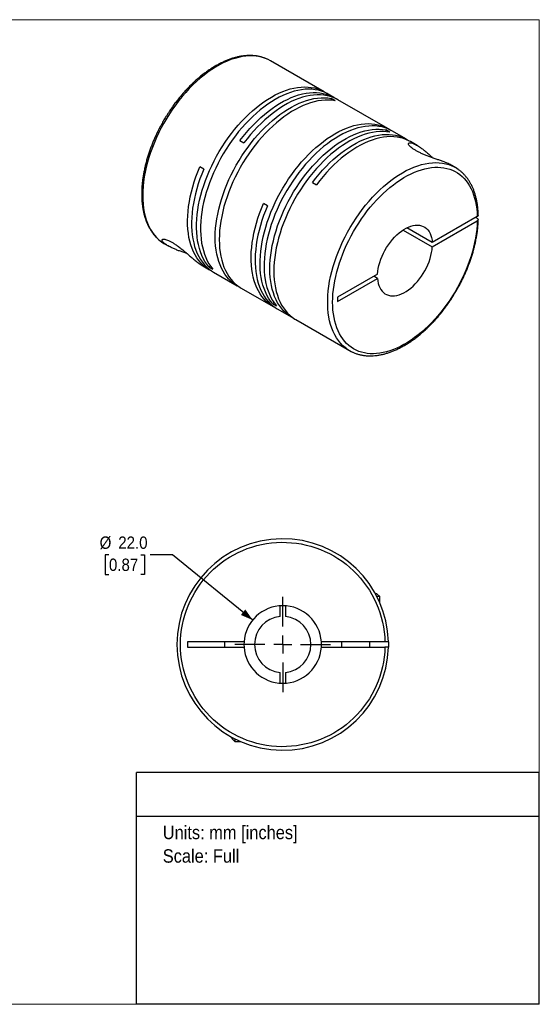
# Model space of a CAD drawing. Header units: millimetres. Extents: x 0 to 432, y 0 to 279.
# Tile 2 of 2: x 284 to 432, y 0 to 279. Entities that reach past the tile are written whole.
import ezdxf
from ezdxf.enums import TextEntityAlignment as Align

# ---------------------------------------------------------------- set-up
doc = ezdxf.new("R2010")
doc.units = ezdxf.units.MM
doc.linetypes.add('SLD-Solid', pattern=[0])
doc.layers.add('SLD-0', color=7, linetype='SLD-Solid', lineweight=25)
doc.layers.add('TEXT', color=140, linetype='SLD-Solid', lineweight=25)
doc.styles.add('SLDTEXTSTYLE0', font='GOTHIC.TTF', dxfattribs={"width": 0.913})
doc.dimstyles.new('SLDDIMSTYLE0', dxfattribs={"dimtxt": 3.5, "dimasz": 3.5, "dimexe": 0, "dimexo": 0.0625, "dimgap": 0.875, "dimtad": 0, "dimtih": 1, "dimtoh": 1, "dimdec": 1, "dimrnd": 1e-09, "dimzin": 4, "dimdsep": 46, "dimtxsty": 'SLDTEXTSTYLE0', "dimsah": 1, "dimcen": 0, "dimadec": 0, "dimazin": 1, "dimtfac": 1, "dimtdec": 1, "dimtofl": 0, "dimtmove": 0, "dimatfit": 3, "dimfxl": 0, "dimfrac": 2, "dimtolj": 1, "dimtzin": 12, "dimarcsym": 0})

# ---------------------------------------------------------------- blocks, each defined once
blk = doc.blocks.new('SW_NOTE_0')
at = {"layer": 'TEXT', "color": 0, "insert": (0, 4.87), "char_height": 3.81, "attachment_point": 1, "style": 'SLDTEXTSTYLE0'}
blk.add_mtext('Units: mm [inches]', dxfattribs=at)
blk = doc.blocks.new('SW_NOTE_0_1')
at = {"layer": 'TEXT', "color": 0, "insert": (0, 4.87), "char_height": 3.81, "attachment_point": 1, "style": 'SLDTEXTSTYLE0'}
blk.add_mtext('Scale: Full', dxfattribs=at)
blk = doc.blocks.new('Block1')
at = {"layer": 'TEXT'}
for p, q in [((431.8, 65.76), (317.5, 65.76)), ((317.5, 0), (317.5, 65.76)), ((431.8, 0), (431.8, 65.76)), ((317.5, 53.39), (431.8, 53.39)), ((431.8, 0), (317.5, 0))]:
    blk.add_line(p, q, dxfattribs=at)
at = {"layer": 'TEXT', "color": 140}
for name, p in [('SW_NOTE_0', (324.99, 45.8)), ('SW_NOTE_0_1', (324.99, 39.13))]:
    blk.add_blockref(name, p, dxfattribs=at)
at = {"layer": 'TEXT', "color": 140, "style": 'SLDTEXTSTYLE0', "width": 0.913, "flags": 2}
for tag, height, p in [('AUTOATTR0', 4.23, (353.81, 56.71)), ('AUTOATTR1_0', 4.76, (333.82, 29.88)), ('AUTOATTR1_1', 4.76, (322.1, 23.73)), ('AUTOATTR1_2', 4.76, (337.78, 17.57))]:
    blk.add_attdef(tag, text='', height=height, dxfattribs=at).set_placement(p, align=Align.BOTTOM_LEFT)
blk = doc.blocks.new('Block2')
at = {"color": 7, "linetype": 'SLD-Solid', "lineweight": 18}
for p, q in [((0, 279.4), (431.8, 279.4)), ((0, 279.4), (0, 0)), ((431.8, 279.4), (431.8, 0)), ((0, 0), (431.8, 0))]:
    blk.add_line(p, q, dxfattribs=at)
blk = doc.blocks.new('_D_5')
at = {"layer": 'SLD-0'}
for p, q in [((309.72, 127.56), (308.66, 127.56)), ((308.66, 127.56), (308.66, 122.01)), ((318.77, 127.56), (319.84, 127.56)), ((319.84, 127.56), (319.84, 122.01)), ((327.76, 127.56), (321.41, 127.56)), ((350.5, 109.05), (327.76, 127.56)), ((308.66, 122.01), (309.72, 122.01)), ((319.84, 122.01), (318.77, 122.01))]:
    blk.add_line(p, q, dxfattribs=at)
blk.add_solid([(350.5, 109.05), (348.41, 112.04), (347.15, 110.48)], dxfattribs=at)
at = {"layer": 'SLD-0', "char_height": 3.5, "attachment_point": 1, "style": 'SLDTEXTSTYLE0'}
for s, insert in [('%%c', (307.08, 132.75)), ('22.0', (312.36, 132.75)), ('0.87', (309.72, 126.48))]:
    blk.add_mtext(s, dxfattribs=dict(at, insert=insert))
blk = doc.blocks.new('SW_CENTERMARKSYMBOL_2')
at = {"layer": 'SLD-0', "color": 0}
for p, q in [((0, 5.08), (0, 13.54)), ((-5.08, 0), (-13.54, 0)), ((0, 0), (-2.54, 0)), ((0, 0), (0, 2.54)), ((0, 0), (0, -2.54)), ((0, 0), (2.54, 0)), ((5.08, 0), (13.54, 0)), ((0, -5.08), (0, -13.54))]:
    blk.add_line(p, q, dxfattribs=at)

msp = doc.modelspace()

# ---------------------------------------------------------------- linework, layer by layer
for p, q in [((370.79, 258.93), (355.51, 267.74)), ((373.54, 257.33), (371.92, 258.27)), ((373.89, 256.42), (372.76, 257.08)), ((372.76, 257.08), (372.76, 256.57)), ((388.82, 248.52), (374.67, 256.68)), ((389.37, 247.48), (388.24, 248.14)), ((388.24, 248.14), (388.24, 247.63)), ((394.12, 245.45), (389.95, 247.86)), ((346.88, 245.08), (348.01, 244.42)), ((397.11, 243.73), (395.25, 244.8)), ((336.66, 237.01), (335.52, 237.66)), ((407.98, 237.45), (406.97, 238.04)), ((367.45, 233.2), (368.59, 232.54)), ((354.69, 226.6), (353.56, 227.25)), ((414.19, 223.51), (401.45, 216.16)), ((401.45, 214.93), (414.19, 222.29)), ((413.83, 223.31), (414.19, 223.1)), ((393.16, 219.72), (401.45, 214.93)), ((401.45, 216.16), (394.22, 220.33)), ((325.51, 215.78), (326.52, 215.2)), ((336.38, 209.51), (338.24, 208.43)), ((338.51, 209.5), (338.07, 209.24)), ((338.07, 209.24), (339.2, 208.59)), ((339.37, 207.78), (346.09, 203.9)), ((385.93, 207.2), (374.6, 200.66)), ((374.6, 199.43), (385.93, 205.97)), ((385.93, 205.97), (384.87, 206.58)), ((347.22, 203.25), (356.27, 198.02)), ((356.54, 199.09), (356.1, 198.83)), ((356.1, 198.83), (357.23, 198.18)), ((374.6, 200.66), (374.6, 199.43)), ((357.4, 197.37), (361.58, 194.96)), ((362.71, 194.31), (377.98, 185.49)), ((385.72, 116.5), (385.34, 116.5)), ((386.52, 115.7), (385.72, 116.5)), ((386.52, 115.7), (385.77, 115.7)), ((386.52, 114.09), (386.52, 115.7)), ((358.27, 110.07), (358.27, 113.08)), ((359.77, 113.08), (359.77, 110.07)), ((348.05, 102.85), (332.02, 102.85)), ((332.02, 102.85), (332.02, 101.35)), ((332.02, 101.35), (348.05, 101.35)), ((342.52, 102.85), (342.52, 101.35)), ((348.05, 102.85), (348.02, 102.1)), ((348.02, 102.1), (348.05, 101.35)), ((388.02, 102.85), (370, 102.85)), ((370, 101.35), (388.02, 101.35)), ((375.72, 102.85), (375.72, 101.35)), ((383.72, 101.35), (383.72, 102.85)), ((358.27, 91.13), (358.27, 94.14)), ((359.77, 94.14), (359.77, 91.13)), ((344.62, 75.79), (344.62, 75.4)), ((344.62, 75.4), (345.42, 74.6)), ((345.42, 75.36), (345.42, 74.6)), ((345.42, 74.6), (347.04, 74.6))]:
    msp.add_line(p, q)
at = {"flags": 128}
for points in [[(354.69, 268.17), (354.1, 268.42), (353.25, 268.7), (352.36, 268.92), (351.44, 269.07), (350.48, 269.14), (349.51, 269.14), (348.51, 269.07), (347.48, 268.92), (346.44, 268.7), (345.39, 268.42), (344.32, 268.06), (343.24, 267.63), (342.15, 267.13), (341.06, 266.56), (339.97, 265.93), (338.88, 265.24), (337.79, 264.48), (336.71, 263.66), (335.64, 262.79), (334.58, 261.86), (333.54, 260.87), (332.52, 259.84), (331.52, 258.75), (330.54, 257.63), (329.59, 256.46), (328.67, 255.25), (327.78, 254), (326.92, 252.72), (326.1, 251.42), (325.32, 250.08), (324.58, 248.73), (323.88, 247.36), (323.22, 245.97), (322.61, 244.57), (322.05, 243.16), (321.54, 241.75), (321.07, 240.34), (320.66, 238.94), (320.3, 237.54), (320, 236.15), (319.75, 234.78), (319.55, 233.42), (319.41, 232.09), (319.33, 230.78), (319.3, 229.51), (319.33, 228.26), (319.41, 227.05), (319.55, 225.88), (319.75, 224.75), (320, 223.67), (320.31, 222.64), (320.67, 221.65), (321.08, 220.72), (321.54, 219.85), (322.06, 219.03), (322.62, 218.27), (323.23, 217.58), (323.89, 216.95), (324.59, 216.39), (324.7, 216.3)], [(355.51, 267.74), (354.93, 268.06), (354.69, 268.17)], [(338.07, 209.24), (337.5, 209.98), (336.97, 210.77), (336.49, 211.63), (336.07, 212.53), (335.69, 213.5), (335.37, 214.51), (335.1, 215.57), (334.89, 216.68), (334.73, 217.83), (334.62, 219.02), (334.58, 220.25), (334.58, 221.51), (334.65, 222.8), (334.77, 224.12), (334.94, 225.46), (335.17, 226.82), (335.45, 228.19), (335.79, 229.58), (336.18, 230.98), (336.62, 232.38), (337.11, 233.78), (337.65, 235.18), (338.24, 236.58), (338.87, 237.97), (339.55, 239.34), (340.27, 240.7), (341.03, 242.03), (341.84, 243.34), (342.67, 244.63), (343.54, 245.88), (344.45, 247.1), (345.38, 248.28), (346.34, 249.43), (347.33, 250.53), (348.34, 251.58), (349.36, 252.58), (350.41, 253.54), (351.47, 254.43), (352.54, 255.28), (353.62, 256.06), (354.7, 256.78), (355.79, 257.44), (356.87, 258.04), (357.96, 258.57), (359.04, 259.03), (360.11, 259.42), (361.16, 259.74), (362.21, 260), (363.24, 260.18), (364.24, 260.29), (365.23, 260.33), (366.19, 260.3), (367.13, 260.19), (368.03, 260.02), (368.9, 259.77), (369.74, 259.45), (370.54, 259.06), (371.3, 258.61), (371.34, 258.58)], [(371.92, 258.27), (371.67, 258.41), (370.87, 258.8), (370.03, 259.12), (369.16, 259.36), (368.26, 259.54), (367.32, 259.64), (366.36, 259.68), (365.38, 259.64), (364.37, 259.53), (363.34, 259.35), (362.3, 259.09), (361.24, 258.77), (360.17, 258.37), (359.09, 257.91), (358, 257.38), (356.92, 256.79), (355.83, 256.13), (354.75, 255.41), (353.67, 254.62), (352.6, 253.78), (351.54, 252.88), (350.5, 251.93), (349.47, 250.93), (348.46, 249.87), (347.47, 248.77), (346.51, 247.63), (345.58, 246.45), (344.68, 245.23), (343.8, 243.97), (342.97, 242.69), (342.17, 241.38), (341.4, 240.04), (340.68, 238.69), (340, 237.31), (339.37, 235.93), (338.78, 234.53), (338.24, 233.13), (337.75, 231.73), (337.31, 230.32), (336.92, 228.93), (336.59, 227.54), (336.3, 226.16), (336.07, 224.8), (335.9, 223.46), (335.78, 222.15), (335.72, 220.86), (335.71, 219.6), (335.76, 218.37), (335.86, 217.18), (336.02, 216.03), (336.23, 214.92), (336.5, 213.86), (336.82, 212.84), (337.2, 211.88), (337.62, 210.97), (338.1, 210.12), (338.63, 209.32), (339.2, 208.59)], [(346.67, 203.59), (346.62, 203.62), (345.85, 204.05), (345.11, 204.55), (344.42, 205.11), (343.77, 205.74), (343.16, 206.44), (342.6, 207.2), (342.09, 208.01), (341.64, 208.88), (341.23, 209.81), (340.87, 210.79), (340.57, 211.83), (340.32, 212.91), (340.13, 214.03), (339.99, 215.19), (339.9, 216.4), (339.88, 217.64), (339.9, 218.91), (339.99, 220.21), (340.13, 221.53), (340.32, 222.88), (340.57, 224.25), (340.87, 225.63), (341.23, 227.02), (341.64, 228.42), (342.09, 229.82), (342.6, 231.23), (343.16, 232.63), (343.77, 234.02), (344.42, 235.4), (345.11, 236.77), (345.85, 238.12), (346.62, 239.44), (347.44, 240.75), (348.29, 242.02), (349.17, 243.26), (350.08, 244.47), (351.03, 245.64), (352, 246.77), (352.99, 247.85), (354.01, 248.88), (355.04, 249.87), (356.09, 250.8), (357.15, 251.68), (358.23, 252.5), (359.31, 253.26), (360.39, 253.96), (361.48, 254.6), (362.57, 255.17), (363.65, 255.68), (364.73, 256.12), (365.79, 256.48), (366.85, 256.78), (367.88, 257.01), (368.91, 257.17), (369.91, 257.25), (370.88, 257.27), (371.83, 257.21), (372.76, 257.08)], [(346.88, 245.08), (347.8, 246.27), (348.75, 247.43), (349.73, 248.54), (350.73, 249.61), (351.75, 250.64), (352.79, 251.61), (353.84, 252.52), (354.91, 253.39), (355.98, 254.19), (357.07, 254.94), (358.15, 255.62), (359.24, 256.24), (360.33, 256.79), (361.41, 257.28), (362.48, 257.7), (363.54, 258.04), (364.59, 258.32), (365.63, 258.53), (366.64, 258.67), (367.64, 258.73), (368.61, 258.73), (369.55, 258.65), (370.47, 258.5), (371.35, 258.27), (372.2, 257.98), (373.01, 257.62), (373.79, 257.19), (374.1, 256.99)], [(374.67, 256.68), (374.14, 256.97), (373.33, 257.33), (372.48, 257.62), (371.6, 257.84), (370.68, 257.99), (369.74, 258.07), (368.77, 258.08), (367.77, 258.02), (366.76, 257.88), (365.72, 257.67), (364.67, 257.39), (363.61, 257.04), (362.54, 256.62), (361.46, 256.14), (360.37, 255.58), (359.28, 254.97), (358.2, 254.28), (357.12, 253.54), (356.04, 252.73), (354.97, 251.87), (353.92, 250.95), (352.88, 249.98), (351.86, 248.96), (350.86, 247.89), (349.88, 246.78), (348.93, 245.62), (348.01, 244.42)], [(373.89, 256.42), (372.97, 256.55), (372.01, 256.61), (371.04, 256.6), (370.04, 256.51), (369.02, 256.36), (367.98, 256.13), (366.92, 255.83), (365.86, 255.46), (364.78, 255.02), (363.7, 254.52), (362.61, 253.95), (361.53, 253.31), (360.44, 252.61), (359.36, 251.85), (358.29, 251.03), (357.22, 250.15), (356.17, 249.22), (355.14, 248.23), (354.12, 247.2), (353.13, 246.11), (352.16, 244.99), (351.22, 243.82), (350.3, 242.61), (349.42, 241.37), (348.57, 240.09), (347.75, 238.79), (346.98, 237.46), (346.24, 236.11), (345.55, 234.75), (344.9, 233.37), (344.29, 231.97), (343.74, 230.57), (343.23, 229.17), (342.77, 227.77), (342.36, 226.37), (342, 224.97), (341.7, 223.59), (341.45, 222.23), (341.26, 220.88), (341.12, 219.55), (341.04, 218.25), (341.01, 216.98), (341.04, 215.74), (341.12, 214.54), (341.26, 213.38), (341.45, 212.25), (341.7, 211.17), (342, 210.14), (342.36, 209.16), (342.77, 208.23), (343.23, 207.36), (343.74, 206.54), (344.29, 205.79), (344.9, 205.09), (345.55, 204.46), (346.24, 203.89), (346.98, 203.39), (347.22, 203.25)], [(356.1, 198.83), (355.53, 199.57), (355, 200.36), (354.52, 201.22), (354.1, 202.13), (353.72, 203.09), (353.4, 204.1), (353.13, 205.16), (352.92, 206.27), (352.76, 207.42), (352.66, 208.61), (352.61, 209.84), (352.62, 211.1), (352.68, 212.39), (352.8, 213.71), (352.97, 215.05), (353.2, 216.41), (353.49, 217.78), (353.82, 219.17), (354.21, 220.57), (354.65, 221.97), (355.14, 223.37), (355.68, 224.78), (356.27, 226.17), (356.9, 227.56), (357.58, 228.93), (358.3, 230.29), (359.07, 231.62), (359.87, 232.93), (360.7, 234.22), (361.58, 235.47), (362.48, 236.69), (363.41, 237.88), (364.37, 239.02), (365.36, 240.12), (366.37, 241.17), (367.4, 242.17), (368.44, 243.13), (369.5, 244.02), (370.57, 244.87), (371.65, 245.65), (372.73, 246.37), (373.82, 247.03), (374.9, 247.63), (375.99, 248.16), (377.07, 248.62), (378.14, 249.01), (379.2, 249.34), (380.24, 249.59), (381.27, 249.77), (382.28, 249.88), (383.26, 249.92), (384.22, 249.89), (385.16, 249.78), (386.06, 249.61), (386.93, 249.36), (387.77, 249.04), (388.57, 248.65), (389.33, 248.2), (389.37, 248.17)], [(389.95, 247.86), (389.7, 248), (388.9, 248.39), (388.06, 248.71), (387.19, 248.95), (386.29, 249.13), (385.35, 249.24), (384.39, 249.27), (383.41, 249.23), (382.4, 249.12), (381.37, 248.94), (380.33, 248.68), (379.27, 248.36), (378.2, 247.96), (377.12, 247.5), (376.04, 246.97), (374.95, 246.38), (373.86, 245.72), (372.78, 245), (371.7, 244.21), (370.63, 243.37), (369.57, 242.47), (368.53, 241.52), (367.5, 240.52), (366.49, 239.46), (365.51, 238.36), (364.54, 237.22), (363.61, 236.04), (362.71, 234.82), (361.84, 233.57), (361, 232.28), (360.2, 230.97), (359.44, 229.63), (358.71, 228.28), (358.04, 226.9), (357.4, 225.52), (356.81, 224.12), (356.27, 222.72), (355.78, 221.32), (355.34, 219.91), (354.95, 218.52), (354.62, 217.13), (354.33, 215.75), (354.1, 214.39), (353.93, 213.05), (353.81, 211.74), (353.75, 210.45), (353.74, 209.19), (353.79, 207.96), (353.89, 206.77), (354.05, 205.62), (354.26, 204.51), (354.53, 203.45), (354.85, 202.43), (355.23, 201.47), (355.65, 200.56), (356.13, 199.71), (356.66, 198.92), (357.23, 198.18)], [(362.15, 194.65), (362.11, 194.68), (361.33, 195.11), (360.6, 195.61), (359.9, 196.17), (359.25, 196.8), (358.65, 197.5), (358.09, 198.26), (357.58, 199.07), (357.12, 199.95), (356.71, 200.87), (356.36, 201.86), (356.06, 202.89), (355.81, 203.97), (355.61, 205.09), (355.47, 206.25), (355.39, 207.46), (355.36, 208.7), (355.39, 209.97), (355.47, 211.27), (355.61, 212.59), (355.81, 213.94), (356.06, 215.31), (356.36, 216.69), (356.71, 218.08), (357.12, 219.48), (357.58, 220.88), (358.09, 222.29), (358.65, 223.69), (359.25, 225.08), (359.9, 226.46), (360.6, 227.83), (361.33, 229.18), (362.11, 230.51), (362.92, 231.81), (363.77, 233.08), (364.65, 234.32), (365.57, 235.53), (366.51, 236.7), (367.48, 237.83), (368.48, 238.91), (369.49, 239.94), (370.53, 240.93), (371.58, 241.86), (372.64, 242.74), (373.71, 243.56), (374.79, 244.32), (375.88, 245.02), (376.97, 245.66), (378.05, 246.23), (379.14, 246.74), (380.21, 247.18), (381.28, 247.54), (382.33, 247.84), (383.37, 248.07), (384.39, 248.23), (385.39, 248.31), (386.37, 248.33), (387.32, 248.27), (388.24, 248.14)], [(389.37, 247.48), (388.45, 247.61), (387.5, 247.67), (386.52, 247.66), (385.52, 247.57), (384.5, 247.42), (383.46, 247.19), (382.41, 246.89), (381.34, 246.52), (380.27, 246.08), (379.18, 245.58), (378.1, 245.01), (377.01, 244.37), (375.93, 243.67), (374.84, 242.91), (373.77, 242.09), (372.71, 241.21), (371.66, 240.28), (370.62, 239.29), (369.61, 238.26), (368.61, 237.17), (367.64, 236.05), (366.7, 234.88), (365.79, 233.67), (364.9, 232.43), (364.05, 231.15), (363.24, 229.85), (362.46, 228.52), (361.73, 227.18), (361.03, 225.81), (360.38, 224.43), (359.78, 223.03), (359.22, 221.63), (358.71, 220.23), (358.25, 218.83), (357.84, 217.43), (357.49, 216.04), (357.19, 214.65), (356.94, 213.29), (356.74, 211.94), (356.61, 210.62), (356.52, 209.32), (356.49, 208.04), (356.52, 206.8), (356.61, 205.6), (356.74, 204.44), (356.94, 203.31), (357.19, 202.23), (357.49, 201.2), (357.84, 200.22), (358.25, 199.29), (358.71, 198.42), (359.22, 197.6), (359.78, 196.85), (360.38, 196.15), (361.03, 195.52), (361.73, 194.95), (362.46, 194.45), (362.71, 194.31)], [(367.45, 233.2), (368.38, 234.39), (369.33, 235.55), (370.31, 236.67), (371.31, 237.74), (372.33, 238.76), (373.37, 239.73), (374.42, 240.65), (375.49, 241.51), (376.56, 242.31), (377.64, 243.06), (378.73, 243.74), (379.82, 244.36), (380.9, 244.91), (381.98, 245.4), (383.06, 245.82), (384.12, 246.17), (385.17, 246.44), (386.2, 246.65), (387.22, 246.79), (388.21, 246.85), (389.18, 246.85), (390.13, 246.77), (391.04, 246.62), (391.93, 246.4), (392.78, 246.1), (393.59, 245.74), (394.37, 245.31), (394.67, 245.11)], [(395.25, 244.8), (394.98, 244.95), (394.16, 245.34), (393.32, 245.66), (392.43, 245.91), (391.51, 246.08), (390.57, 246.18), (389.59, 246.21), (388.59, 246.16), (387.57, 246.04), (386.52, 245.84), (385.46, 245.57), (384.39, 245.23), (383.3, 244.82), (382.21, 244.34), (381.11, 243.79), (380.01, 243.18), (378.91, 242.49), (377.81, 241.75), (376.72, 240.94), (375.64, 240.07), (374.58, 239.15), (373.52, 238.17), (372.49, 237.13), (371.47, 236.05), (370.48, 234.93), (369.52, 233.75), (368.59, 232.54)], [(338.82, 208.12), (338.75, 208.16), (337.97, 208.59), (337.23, 209.1), (336.53, 209.68), (335.87, 210.32), (335.26, 211.03), (334.7, 211.8), (334.19, 212.64), (333.73, 213.53), (333.33, 214.47), (332.98, 215.47), (332.68, 216.53), (332.43, 217.63), (332.25, 218.77), (332.12, 219.96), (332.05, 221.19), (332.03, 222.45), (332.07, 223.74), (332.17, 225.06), (332.32, 226.41), (332.53, 227.78), (332.8, 229.17), (333.12, 230.57), (333.5, 231.98), (333.93, 233.4), (334.41, 234.82), (334.94, 236.24), (335.52, 237.66)], [(377.22, 185.98), (376.69, 186.38), (376.02, 186.97), (375.38, 187.64), (374.8, 188.36), (374.26, 189.15), (373.77, 190), (373.33, 190.9), (372.95, 191.86), (372.61, 192.87), (372.33, 193.93), (372.11, 195.03), (371.94, 196.18), (371.83, 197.37), (371.77, 198.6), (371.77, 199.86), (371.83, 201.15), (371.94, 202.47), (372.11, 203.82), (372.33, 205.18), (372.61, 206.56), (372.95, 207.96), (373.33, 209.36), (373.77, 210.77), (374.26, 212.18), (374.8, 213.59), (375.38, 214.99), (376.02, 216.38), (376.69, 217.77), (377.41, 219.13), (378.18, 220.47), (378.98, 221.79), (379.82, 223.09), (380.69, 224.35), (381.6, 225.58), (382.54, 226.77), (383.5, 227.91), (384.49, 229.02), (385.5, 230.08), (386.54, 231.09), (387.58, 232.05), (388.65, 232.95), (389.72, 233.8), (390.81, 234.59), (391.9, 235.31), (392.99, 235.97), (394.08, 236.57), (395.17, 237.1), (396.25, 237.57), (397.33, 237.96), (398.39, 238.28), (399.44, 238.53), (400.47, 238.72), (401.48, 238.82), (402.47, 238.86), (403.44, 238.82), (404.37, 238.71), (405.28, 238.53), (406.15, 238.28), (406.99, 237.95), (407.13, 237.89)], [(336.66, 237.01), (336.08, 235.61), (335.55, 234.21), (335.08, 232.8), (334.65, 231.4), (334.28, 230.01), (333.95, 228.62), (333.69, 227.25), (333.47, 225.89), (333.31, 224.56), (333.21, 223.25), (333.16, 221.97), (333.17, 220.72), (333.23, 219.5), (333.35, 218.32), (333.53, 217.18), (333.76, 216.09), (334.04, 215.04), (334.38, 214.04), (334.77, 213.09), (335.21, 212.2), (335.7, 211.36), (336.24, 210.58), (336.83, 209.87), (337.46, 209.21), (338.14, 208.62), (338.86, 208.1), (339.37, 207.78)], [(356.85, 197.71), (356.52, 197.89), (355.76, 198.34), (355.04, 198.87), (354.36, 199.45), (353.73, 200.11), (353.14, 200.83), (352.6, 201.6), (352.11, 202.44), (351.67, 203.33), (351.28, 204.28), (350.94, 205.28), (350.66, 206.33), (350.43, 207.43), (350.25, 208.56), (350.13, 209.74), (350.07, 210.96), (350.06, 212.21), (350.11, 213.49), (350.21, 214.8), (350.37, 216.14), (350.59, 217.49), (350.85, 218.86), (351.18, 220.25), (351.55, 221.64), (351.98, 223.05), (352.45, 224.45), (352.98, 225.85), (353.56, 227.25)], [(354.69, 226.6), (354.11, 225.2), (353.59, 223.8), (353.11, 222.39), (352.68, 220.99), (352.31, 219.6), (351.99, 218.21), (351.72, 216.84), (351.5, 215.48), (351.35, 214.15), (351.24, 212.84), (351.19, 211.56), (351.2, 210.31), (351.27, 209.09), (351.38, 207.91), (351.56, 206.77), (351.79, 205.68), (352.07, 204.63), (352.41, 203.63), (352.8, 202.68), (353.24, 201.79), (353.73, 200.95), (354.27, 200.17), (354.86, 199.46), (355.49, 198.8), (356.17, 198.21), (356.89, 197.69), (357.4, 197.37)], [(385.93, 207.2), (386, 208.01), (386.13, 208.84), (386.32, 209.69), (386.56, 210.54), (386.85, 211.41), (387.2, 212.26), (387.59, 213.12), (388.02, 213.95), (388.5, 214.76), (389.02, 215.55), (389.57, 216.31), (390.15, 217.02), (390.76, 217.69), (391.39, 218.31), (392.03, 218.88), (392.69, 219.4), (393.35, 219.85), (394.02, 220.23), (394.69, 220.55), (395.34, 220.8), (395.99, 220.97), (396.62, 221.08), (397.23, 221.11), (397.81, 221.06), (398.36, 220.94), (398.87, 220.75), (399.35, 220.49), (399.79, 220.16), (400.18, 219.76), (400.52, 219.3), (400.82, 218.77), (401.06, 218.19), (401.24, 217.56), (401.37, 216.88), (401.45, 216.16)], [(324.7, 216.3), (325.33, 215.89), (325.51, 215.78)], [(385.93, 205.97), (386, 205.25), (386.13, 204.57), (386.32, 203.94), (386.56, 203.36), (386.85, 202.83), (387.2, 202.37), (387.59, 201.97), (388.02, 201.64), (388.5, 201.38), (389.02, 201.19), (389.57, 201.07), (390.15, 201.02), (390.76, 201.05), (391.39, 201.16), (392.03, 201.33), (392.69, 201.58), (393.35, 201.9), (394.02, 202.28), (394.69, 202.73), (395.34, 203.25), (395.99, 203.81), (396.62, 204.44), (397.23, 205.11), (397.81, 205.82), (398.36, 206.58), (398.87, 207.36), (399.35, 208.18), (399.79, 209.01), (400.18, 209.86), (400.52, 210.72), (400.82, 211.59), (401.06, 212.44), (401.24, 213.29), (401.37, 214.12), (401.45, 214.93)], [(370, 101.35), (370.02, 102.1), (370, 102.85)], [(389.02, 102.85), (389.02, 102.1), (389.02, 101.35)]]:
    msp.add_lwpolyline(points, dxfattribs=at)
for centre, radius, start, end in [((402.97, 228.78), 10.02, 54.4938, 65.4733), ((382.99, 194.17), 10.02, 234.7974, 245.3538), ((359.02, 102.1), 30, 1.4325, 358.5675), ((359.02, 102.1), 11, 3.9096, 176.0904), ((359.02, 102.1), 8, 95.3794, 264.6206), ((359.02, 102.1), 8, 275.3794, 84.6206), ((359.02, 102.1), 11, 183.9096, 356.0904)]:
    msp.add_arc(centre, radius, start, end)
for points, knots in [([(354.63, 268.19), (354.49, 268.26), (354.07, 268.45), (353.35, 268.7), (352.47, 268.94), (351.55, 269.11), (350.62, 269.21), (349.7, 269.25), (348.8, 269.22), (347.87, 269.13), (346.93, 268.98), (345.98, 268.78), (345.01, 268.52), (344.04, 268.2), (343.06, 267.82), (342.08, 267.39), (341.09, 266.91), (340.11, 266.37), (339.13, 265.78), (338.15, 265.14), (337.18, 264.46), (336.21, 263.73), (335.26, 262.95), (334.32, 262.13), (333.39, 261.27), (332.48, 260.37), (331.59, 259.43), (330.72, 258.46), (329.87, 257.47), (329.05, 256.45), (328.27, 255.42), (327.54, 254.4), (326.9, 253.46), (326.36, 252.63), (325.78, 251.71), (325.39, 251.05), (325.15, 250.63)], [0, 0, 0, 0, 0.017523, 0.04941, 0.081707, 0.114444, 0.147637, 0.17771, 0.20788, 0.238133, 0.268456, 0.298836, 0.329257, 0.359705, 0.390171, 0.420642, 0.451111, 0.48157, 0.512013, 0.542436, 0.572834, 0.603204, 0.63354, 0.663838, 0.694089, 0.724282, 0.7544, 0.784416, 0.814282, 0.843915, 0.873142, 0.901553, 0.927864, 0.948955, 0.967651, 1, 1, 1, 1]), ([(325.15, 250.63), (324.9, 250.19), (324.55, 249.58), (324.06, 248.66), (323.66, 247.88), (323.2, 246.93), (322.74, 245.93), (322.29, 244.88), (321.85, 243.79), (321.43, 242.67), (321.03, 241.52), (320.66, 240.37), (320.33, 239.2), (320.02, 238.02), (319.76, 236.85), (319.53, 235.67), (319.34, 234.51), (319.2, 233.35), (319.09, 232.2), (319.02, 231.07), (319, 229.96), (319.02, 228.86), (319.08, 227.79), (319.19, 226.74), (319.34, 225.73), (319.54, 224.74), (319.77, 223.78), (320.06, 222.85), (320.38, 221.97), (320.76, 221.12), (321.17, 220.3), (321.63, 219.54), (322.13, 218.81), (322.67, 218.13), (323.26, 217.5), (323.89, 216.92), (324.36, 216.53), (324.62, 216.36), (324.65, 216.34)], [0, 0, 0, 0, 0.033509, 0.046947, 0.069263, 0.0924, 0.117192, 0.143037, 0.169695, 0.196973, 0.224734, 0.252877, 0.281327, 0.310025, 0.338927, 0.367999, 0.397212, 0.426544, 0.455979, 0.485501, 0.515099, 0.544766, 0.574493, 0.604274, 0.634105, 0.663981, 0.693899, 0.72386, 0.753861, 0.783904, 0.813995, 0.844138, 0.874347, 0.90464, 0.935041, 0.965584, 0.996308, 1, 1, 1, 1]), ([(406.97, 238.03), (406.91, 238.07), (406.7, 238.19), (406.27, 238.41), (405.61, 238.71), (404.78, 239.05), (403.82, 239.4), (402.8, 239.76), (401.79, 240.12), (400.76, 240.49), (399.76, 240.87), (398.78, 241.27), (397.86, 241.68), (397.01, 242.12), (396.25, 242.56), (395.61, 243.01), (395.1, 243.46), (394.77, 243.86), (394.64, 244.19), (394.73, 244.41), (395.01, 244.51), (395.49, 244.46), (396.09, 244.25), (396.68, 243.97), (397.22, 243.67), (397.8, 243.3), (398.48, 242.84), (399.25, 242.25), (400.11, 241.53), (400.89, 240.84), (401.38, 240.38), (401.56, 240.2)], [0, 0, 0, 0, 0.011166, 0.04179, 0.072407, 0.111153, 0.150624, 0.184689, 0.219486, 0.251209, 0.283711, 0.314618, 0.346367, 0.377688, 0.409942, 0.443487, 0.478166, 0.516153, 0.555607, 0.593543, 0.632571, 0.678776, 0.72626, 0.756731, 0.787208, 0.818493, 0.849783, 0.890972, 0.932167, 0.974592, 1, 1, 1, 1]), ([(414.19, 222.29), (414.05, 215.98), (411.79, 208.77), (404.02, 195.65), (398.81, 190.27), (388.03, 184.2), (382.88, 183.76), (375.31, 188.25), (373.18, 193), (373.18, 205.45), (375.31, 212.66), (382.88, 225.89), (388.03, 231.4), (398.81, 237.78), (404.02, 238.41), (411.79, 234.26), (414.05, 229.66), (414.19, 223.51)], [0, 0, 0, 0, 0.125, 0.125, 0.25, 0.25, 0.375, 0.375, 0.5, 0.5, 0.625, 0.625, 0.75, 0.75, 0.875, 0.875, 1, 1, 1, 1]), ([(414.47, 223.92), (414.47, 224.07), (414.47, 224.59), (414.41, 225.44), (414.3, 226.49), (414.15, 227.51), (413.96, 228.5), (413.72, 229.46), (413.44, 230.38), (413.11, 231.27), (412.74, 232.12), (412.32, 232.93), (411.87, 233.7), (411.36, 234.42), (410.82, 235.1), (410.23, 235.74), (409.6, 236.31), (409.13, 236.7), (408.87, 236.88), (408.84, 236.9)], [0, 0, 0, 0, 0.025743, 0.089367, 0.153107, 0.216952, 0.280894, 0.344928, 0.409051, 0.473262, 0.537563, 0.601964, 0.666479, 0.731135, 0.795969, 0.861036, 0.926404, 0.992162, 1, 1, 1, 1]), ([(414.47, 223.92), (414.47, 223.88), (414.47, 223.77), (414.36, 223.62), (414.24, 223.54), (414.19, 223.51)], [0, 0, 0, 0, 0.295247, 0.720102, 1, 1, 1, 1]), ([(408.35, 202.6), (408.6, 203.04), (408.94, 203.65), (409.43, 204.57), (409.83, 205.36), (410.29, 206.3), (410.75, 207.3), (411.21, 208.35), (411.65, 209.45), (412.07, 210.57), (412.46, 211.71), (412.83, 212.87), (413.17, 214.04), (413.47, 215.21), (413.73, 216.39), (413.96, 217.56), (414.15, 218.73), (414.3, 219.89), (414.4, 221.03), (414.46, 221.97), (414.47, 222.51), (414.47, 222.68)], [0, 0, 0, 0, 0.067094, 0.093999, 0.138683, 0.185009, 0.234647, 0.286397, 0.339773, 0.39439, 0.449974, 0.506324, 0.563287, 0.620749, 0.678619, 0.736827, 0.795319, 0.85405, 0.912985, 0.972095, 1, 1, 1, 1]), ([(414.19, 223.1), (414.28, 223.05), (414.35, 222.99), (414.45, 222.85), (414.48, 222.77), (414.48, 222.54), (414.37, 222.39), (414.19, 222.29)], [0, 0, 0, 0, 0.25, 0.25, 0.5, 0.5, 1, 1, 1, 1]), ([(331.81, 213.11), (331.65, 213.15), (331.12, 213.3), (330.26, 213.58), (329.23, 213.95), (328.26, 214.34), (327.44, 214.71), (326.78, 215.05), (326.24, 215.36), (325.77, 215.67), (325.34, 216.01), (324.98, 216.36), (324.78, 216.67), (324.75, 216.92), (324.87, 217.08), (325.13, 217.15), (325.52, 217.12), (326.03, 216.99), (326.63, 216.75), (327.34, 216.4), (328.12, 215.94), (328.98, 215.36), (329.92, 214.66), (330.91, 213.86), (331.9, 213.03), (332.85, 212.21), (333.78, 211.42), (334.7, 210.67), (335.49, 210.08), (336.05, 209.7), (336.3, 209.56), (336.38, 209.51)], [0, 0, 0, 0, 0.015649, 0.054985, 0.09432, 0.134731, 0.175135, 0.204705, 0.23427, 0.264607, 0.294936, 0.333451, 0.372689, 0.406628, 0.4413, 0.472965, 0.50541, 0.536306, 0.568046, 0.599405, 0.631702, 0.665392, 0.700228, 0.738596, 0.778466, 0.816782, 0.856205, 0.902135, 0.949291, 0.984048, 1, 1, 1, 1]), ([(378.87, 185.04), (379.02, 184.97), (379.43, 184.78), (380.14, 184.53), (381.02, 184.29), (381.95, 184.12), (382.87, 184.02), (383.79, 183.99), (384.7, 184.02), (385.62, 184.1), (386.56, 184.25), (387.52, 184.45), (388.48, 184.72), (389.45, 185.04), (390.43, 185.41), (391.41, 185.84), (392.4, 186.33), (393.38, 186.86), (394.37, 187.45), (395.34, 188.09), (396.32, 188.78), (397.28, 189.51), (398.23, 190.29), (399.18, 191.11), (400.1, 191.97), (401.01, 192.87), (401.9, 193.8), (402.78, 194.77), (403.62, 195.77), (404.44, 196.79), (405.22, 197.82), (405.95, 198.83), (406.59, 199.77), (407.13, 200.6), (407.71, 201.52), (408.1, 202.18), (408.35, 202.6)], [0, 0, 0, 0, 0.01709, 0.048991, 0.081302, 0.114054, 0.147262, 0.177348, 0.20753, 0.237797, 0.268134, 0.298527, 0.328961, 0.359423, 0.389902, 0.420386, 0.450869, 0.481341, 0.511798, 0.542234, 0.572646, 0.603029, 0.633379, 0.66369, 0.693954, 0.724161, 0.754292, 0.784321, 0.8142, 0.843846, 0.873086, 0.901509, 0.927832, 0.948932, 0.967637, 1, 1, 1, 1]), ([(388.02, 101.35), (387.82, 93.73), (384.63, 86.49), (373.63, 75.92), (366.28, 73.01), (351.02, 73.2), (343.74, 76.3), (333.03, 87.16), (330.02, 94.48), (330.02, 109.73), (333.03, 117.05), (343.74, 127.9), (351.02, 131), (366.28, 131.2), (373.63, 128.29), (384.63, 117.72), (387.82, 110.48), (388.02, 102.85)], [0, 0, 0, 0, 0.125, 0.125, 0.25, 0.25, 0.375, 0.375, 0.5, 0.5, 0.625, 0.625, 0.75, 0.75, 0.875, 0.875, 1, 1, 1, 1]), ([(389.02, 102.85), (389.02, 102.85), (388.99, 102.85), (388.89, 102.85), (388.82, 102.85), (388.54, 102.85), (388.28, 102.85), (388.02, 102.85)], [0, 0, 0, 0, 0.25, 0.25, 0.5, 0.5, 1, 1, 1, 1]), ([(389.02, 101.35), (389.02, 101.35), (388.99, 101.35), (388.89, 101.35), (388.82, 101.35), (388.54, 101.35), (388.28, 101.35), (388.02, 101.35)], [0, 0, 0, 0, 0.25, 0.25, 0.5, 0.5, 1, 1, 1, 1])]:
    msp.add_open_spline(points, degree=3, knots=knots)

# ---------------------------------------------------------------- block references
at = {"color": 7, "linetype": 'Continuous'}
for name in ['Block2', 'Block1']:
    msp.add_blockref(name, (0, 0), dxfattribs=at)
at = {"layer": 'SLD-0'}
msp.add_blockref('SW_CENTERMARKSYMBOL_2', (359.02, 102.1), dxfattribs=at)

# ---------------------------------------------------------------- dimensions: what is measured, and where the dimension line sits
dim = msp.add_diameter_dim_2p(p1=(367.55, 95.16), p2=(350.5, 109.05), dimstyle='SLDDIMSTYLE0', dxfattribs=at)
dim.commit()
dim.dimension.update_dxf_attribs({"geometry": '_D_5', "text_midpoint": (314.25, 127.56), "dimtype": 163})

doc.saveas('drawing.dxf')
